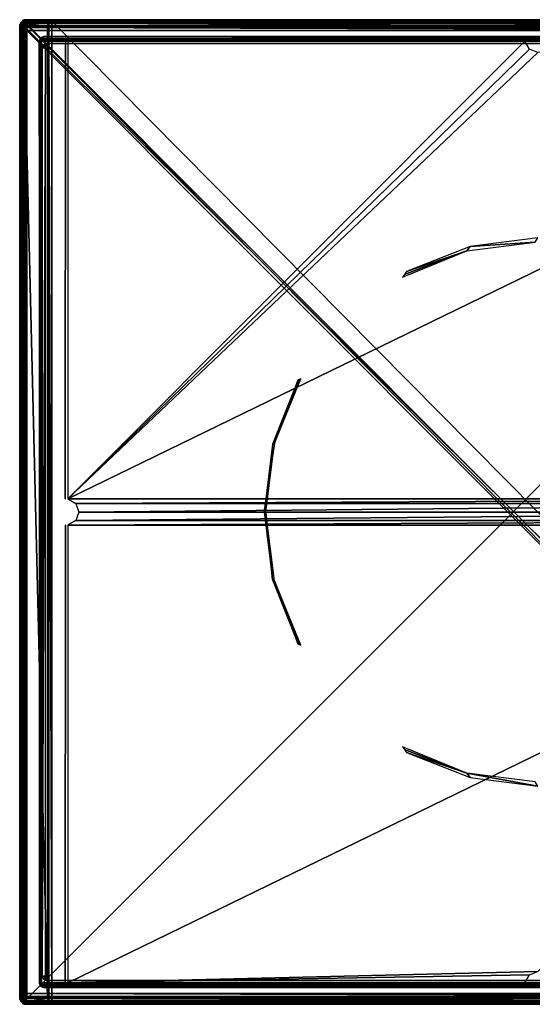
# Model space of a CAD drawing. Header units: millimetres. Extents: x -1 to 112, y 0 to 110.
# Tile 1 of 2: x -1 to 57, y 0 to 110. Entities that reach past the tile are written whole.
import ezdxf

# ---------------------------------------------------------------- set-up
doc = ezdxf.new("R2010")
doc.units = ezdxf.units.MM
doc.header["$LTSCALE"] = 101.851852
for name, color, linetype in [('1', 7, 'CONTINUOUS'), ('10', 7, 'CONTINUOUS'), ('100', 7, 'CONTINUOUS'), ('101', 7, 'CONTINUOUS'), ('11', 7, 'CONTINUOUS'), ('12', 7, 'CONTINUOUS'), ('13', 7, 'CONTINUOUS'), ('14', 7, 'CONTINUOUS'), ('15', 7, 'CONTINUOUS'), ('19', 7, 'CONTINUOUS'), ('2', 7, 'CONTINUOUS'), ('20', 7, 'CONTINUOUS'), ('21', 7, 'CONTINUOUS'), ('22', 7, 'CONTINUOUS'), ('23', 7, 'CONTINUOUS'), ('24', 7, 'CONTINUOUS'), ('3', 7, 'CONTINUOUS'), ('31', 7, 'CONTINUOUS'), ('32', 7, 'CONTINUOUS'), ('33', 7, 'CONTINUOUS'), ('34', 7, 'CONTINUOUS'), ('35', 7, 'CONTINUOUS'), ('36', 7, 'CONTINUOUS'), ('37', 7, 'CONTINUOUS'), ('4', 7, 'CONTINUOUS'), ('41', 7, 'CONTINUOUS'), ('42', 7, 'CONTINUOUS'), ('43', 7, 'CONTINUOUS'), ('44', 7, 'CONTINUOUS'), ('45', 7, 'CONTINUOUS'), ('47', 7, 'CONTINUOUS'), ('48', 7, 'CONTINUOUS'), ('49', 7, 'CONTINUOUS'), ('5', 7, 'CONTINUOUS'), ('50', 7, 'CONTINUOUS'), ('56', 7, 'CONTINUOUS'), ('57', 7, 'CONTINUOUS'), ('58', 7, 'CONTINUOUS'), ('59', 7, 'CONTINUOUS'), ('6', 7, 'CONTINUOUS'), ('60', 7, 'CONTINUOUS'), ('62', 7, 'CONTINUOUS'), ('63', 7, 'CONTINUOUS'), ('64', 7, 'CONTINUOUS'), ('65', 7, 'CONTINUOUS'), ('67', 7, 'CONTINUOUS'), ('68', 7, 'CONTINUOUS'), ('69', 7, 'CONTINUOUS'), ('70', 7, 'CONTINUOUS'), ('71', 7, 'CONTINUOUS'), ('72', 7, 'CONTINUOUS'), ('73', 7, 'CONTINUOUS'), ('74', 7, 'CONTINUOUS'), ('76', 7, 'CONTINUOUS'), ('77', 7, 'CONTINUOUS'), ('78', 7, 'CONTINUOUS'), ('80', 7, 'CONTINUOUS'), ('81', 7, 'CONTINUOUS'), ('82', 7, 'CONTINUOUS'), ('84', 7, 'CONTINUOUS'), ('86', 7, 'CONTINUOUS'), ('87', 7, 'CONTINUOUS'), ('88', 7, 'CONTINUOUS'), ('89', 7, 'CONTINUOUS'), ('94', 7, 'CONTINUOUS'), ('97', 7, 'CONTINUOUS')]:
    doc.layers.add(name, color=color, linetype=linetype)

msp = doc.modelspace()

# ---------------------------------------------------------------- linework, layer by layer
at = {"layer": '1', "linetype": 'Continuous'}
for points in [[(111.88, 0, 277.66), (2.88, 0, 278.59), (0.23, 0, -31.4), (111.88, 0, 277.66)], [(109.23, 0, -32.33), (111.88, 0, 277.66), (0.23, 0, -31.4), (109.23, 0, -32.33)]]:
    msp.add_3dface(points, dxfattribs=at)
at = {"layer": '10', "linetype": 'Continuous'}
for points in [[(0.23, 110, -31.4), (2.88, 110, 278.59), (109.23, 110, -32.33), (0.23, 110, -31.4)], [(2.88, 110, 278.59), (111.88, 110, 277.66), (109.23, 110, -32.33), (2.88, 110, 278.59)]]:
    msp.add_3dface(points, dxfattribs=at)
at = {"layer": '100', "linetype": 'Continuous'}
for points in [[(1.45, 2.23, -32.61), (1.6, 1.88, -32.61), (1.63, 2.23, -32.54), (1.45, 2.23, -32.61)], [(1.63, 2.23, -32.54), (1.6, 1.88, -32.61), (1.67, 2.07, -32.54), (1.63, 2.23, -32.54)], [(1.63, 2.23, -32.54), (1.67, 2.07, -32.54), (1.68, 2.23, -32.46), (1.63, 2.23, -32.54)], [(1.68, 2.23, -32.46), (1.67, 2.07, -32.54), (1.7, 2.23, -32.36), (1.68, 2.23, -32.46)], [(1.7, 2.23, -32.36), (1.67, 2.07, -32.54), (1.78, 2.06, -32.37), (1.7, 2.23, -32.36)], [(1.67, 2.07, -32.54), (1.6, 1.88, -32.61), (1.79, 1.95, -32.54), (1.67, 2.07, -32.54)], [(1.6, 1.88, -32.61), (1.95, 1.73, -32.61), (1.79, 1.95, -32.54), (1.6, 1.88, -32.61)], [(1.67, 2.07, -32.54), (1.79, 1.95, -32.54), (1.78, 2.06, -32.37), (1.67, 2.07, -32.54)], [(1.79, 1.95, -32.54), (1.95, 1.91, -32.54), (1.78, 2.06, -32.37), (1.79, 1.95, -32.54)], [(1.95, 1.91, -32.54), (1.95, 1.98, -32.37), (1.78, 2.06, -32.37), (1.95, 1.91, -32.54)], [(1.95, 1.83, -32.59), (1.95, 1.91, -32.54), (1.79, 1.95, -32.54), (1.95, 1.83, -32.59)], [(1.95, 1.73, -32.61), (1.95, 1.83, -32.59), (1.79, 1.95, -32.54), (1.95, 1.73, -32.61)]]:
    msp.add_3dface(points, dxfattribs=at)
at = {"layer": '101', "linetype": 'Continuous'}
for points in [[(1.95, 108.27, -32.61), (1.6, 108.12, -32.61), (1.95, 108.09, -32.54), (1.95, 108.27, -32.61)], [(1.6, 108.12, -32.61), (1.45, 107.77, -32.61), (1.67, 107.93, -32.54), (1.6, 108.12, -32.61)], [(1.45, 107.77, -32.61), (1.55, 107.77, -32.59), (1.67, 107.93, -32.54), (1.45, 107.77, -32.61)], [(1.55, 107.77, -32.59), (1.63, 107.77, -32.54), (1.67, 107.93, -32.54), (1.55, 107.77, -32.59)], [(1.95, 108.09, -32.54), (1.6, 108.12, -32.61), (1.79, 108.05, -32.54), (1.95, 108.09, -32.54)], [(1.79, 108.05, -32.54), (1.6, 108.12, -32.61), (1.67, 107.93, -32.54), (1.79, 108.05, -32.54)], [(1.67, 107.93, -32.54), (1.63, 107.77, -32.54), (1.78, 107.94, -32.37), (1.67, 107.93, -32.54)], [(1.63, 107.77, -32.54), (1.7, 107.77, -32.36), (1.78, 107.94, -32.37), (1.63, 107.77, -32.54)], [(1.79, 108.05, -32.54), (1.67, 107.93, -32.54), (1.78, 107.94, -32.37), (1.79, 108.05, -32.54)], [(1.95, 108.02, -32.37), (1.79, 108.05, -32.54), (1.78, 107.94, -32.37), (1.95, 108.02, -32.37)], [(1.95, 108.09, -32.54), (1.79, 108.05, -32.54), (1.95, 108.04, -32.46), (1.95, 108.09, -32.54)], [(1.95, 108.04, -32.46), (1.79, 108.05, -32.54), (1.95, 108.02, -32.37), (1.95, 108.04, -32.46)]]:
    msp.add_3dface(points, dxfattribs=at)
at = {"layer": '11', "linetype": 'Continuous'}
for points in [[(107.96, 1.05, -115.52), (0.07, 1.05, -114.6), (0.07, 108.95, -114.6), (107.96, 1.05, -115.52)], [(107.96, 108.95, -115.52), (107.96, 1.05, -115.52), (0.07, 108.95, -114.6), (107.96, 108.95, -115.52)]]:
    msp.add_3dface(points, dxfattribs=at)
at = {"layer": '12', "linetype": 'Continuous'}
for points in [[(-0.28, 1.05, -114.45), (-0.43, 1.05, -114.1), (-0.28, 108.95, -114.45), (-0.28, 1.05, -114.45)], [(-0.43, 1.05, -114.1), (-0.43, 108.95, -114.1), (-0.28, 108.95, -114.45), (-0.43, 1.05, -114.1)], [(0.07, 108.95, -114.6), (-0.28, 1.05, -114.45), (-0.28, 108.95, -114.45), (0.07, 108.95, -114.6)], [(0.07, 108.95, -114.6), (0.07, 1.05, -114.6), (-0.28, 1.05, -114.45), (0.07, 108.95, -114.6)]]:
    msp.add_3dface(points, dxfattribs=at)
at = {"layer": '13', "linetype": 'Continuous'}
for points in [[(-0.43, 1.05, -114.1), (-0.73, 0.45, -79.79), (-0.73, 109.55, -79.79), (-0.43, 1.05, -114.1)], [(-0.43, 108.95, -114.1), (-0.43, 1.05, -114.1), (-0.73, 109.55, -79.79), (-0.43, 108.95, -114.1)]]:
    msp.add_3dface(points, dxfattribs=at)
at = {"layer": '14', "linetype": 'Continuous'}
for points in [[(-0.73, 109.55, -79.79), (-0.67, 0.45, -79.65), (-0.67, 109.55, -79.65), (-0.73, 109.55, -79.79)], [(-0.73, 109.55, -79.79), (-0.73, 0.45, -79.79), (-0.67, 0.45, -79.65), (-0.73, 109.55, -79.79)], [(-0.67, 0.45, -79.65), (-0.53, 0.45, -79.59), (-0.67, 109.55, -79.65), (-0.67, 0.45, -79.65)], [(-0.53, 0.45, -79.59), (-0.53, 109.55, -79.59), (-0.67, 109.55, -79.65), (-0.53, 0.45, -79.59)]]:
    msp.add_3dface(points, dxfattribs=at)
at = {"layer": '15', "linetype": 'Continuous'}
for points in [[(-0.53, 109.55, -79.59), (-0.44, 0.24, -79.59), (-0.44, 109.76, -79.59), (-0.53, 109.55, -79.59)], [(-0.53, 109.55, -79.59), (-0.53, 0.45, -79.59), (-0.44, 0.24, -79.59), (-0.53, 109.55, -79.59)], [(-0.44, 109.76, -79.59), (-0.23, 0.15, -79.59), (-0.23, 109.85, -79.59), (-0.44, 109.76, -79.59)], [(-0.44, 0.24, -79.59), (-0.23, 0.15, -79.59), (-0.44, 109.76, -79.59), (-0.44, 0.24, -79.59)], [(-0.23, 0.15, -79.59), (108.86, 0.15, -80.53), (-0.23, 109.85, -79.59), (-0.23, 0.15, -79.59)], [(-0.23, 109.85, -79.59), (108.86, 0.15, -80.53), (108.86, 109.85, -80.53), (-0.23, 109.85, -79.59)]]:
    msp.add_3dface(points, dxfattribs=at)
at = {"layer": '19', "linetype": 'Continuous'}
for points in [[(108.86, 109.99, -80.59), (108.86, 110.05, -80.73), (-0.23, 109.99, -79.65), (108.86, 109.99, -80.59)], [(-0.23, 109.99, -79.65), (108.86, 110.05, -80.73), (-0.23, 110.05, -79.8), (-0.23, 109.99, -79.65)], [(-0.23, 109.85, -79.59), (108.86, 109.85, -80.53), (108.86, 109.99, -80.59), (-0.23, 109.85, -79.59)], [(-0.23, 109.85, -79.59), (108.86, 109.99, -80.59), (-0.23, 109.99, -79.65), (-0.23, 109.85, -79.59)]]:
    msp.add_3dface(points, dxfattribs=at)
at = {"layer": '2', "linetype": 'Continuous'}
for points in [[(-0.27, 0.5, -31.39), (-0.12, 0.15, -31.39), (2.38, 0.5, 278.6), (-0.27, 0.5, -31.39)], [(2.38, 0.5, 278.6), (-0.12, 0.15, -31.39), (2.53, 0.15, 278.6), (2.38, 0.5, 278.6)], [(-0.12, 0.15, -31.39), (0.23, 0, -31.4), (2.53, 0.15, 278.6), (-0.12, 0.15, -31.39)], [(0.23, 0, -31.4), (2.88, 0, 278.59), (2.53, 0.15, 278.6), (0.23, 0, -31.4)]]:
    msp.add_3dface(points, dxfattribs=at)
at = {"layer": '20', "linetype": 'Continuous'}
for points in [[(-0.73, 109.55, -79.79), (-0.54, 109.86, -79.65), (-0.58, 109.9, -79.8), (-0.73, 109.55, -79.79)], [(-0.73, 109.55, -79.79), (-0.67, 109.55, -79.65), (-0.54, 109.86, -79.65), (-0.73, 109.55, -79.79)], [(-0.67, 109.55, -79.65), (-0.44, 109.76, -79.59), (-0.54, 109.86, -79.65), (-0.67, 109.55, -79.65)], [(-0.67, 109.55, -79.65), (-0.53, 109.55, -79.59), (-0.44, 109.76, -79.59), (-0.67, 109.55, -79.65)], [(-0.23, 109.99, -79.65), (-0.23, 110.05, -79.8), (-0.58, 109.9, -79.8), (-0.23, 109.99, -79.65)], [(-0.54, 109.86, -79.65), (-0.23, 109.99, -79.65), (-0.58, 109.9, -79.8), (-0.54, 109.86, -79.65)], [(-0.23, 109.85, -79.59), (-0.23, 109.99, -79.65), (-0.54, 109.86, -79.65), (-0.23, 109.85, -79.59)], [(-0.44, 109.76, -79.59), (-0.23, 109.85, -79.59), (-0.54, 109.86, -79.65), (-0.44, 109.76, -79.59)]]:
    msp.add_3dface(points, dxfattribs=at)
at = {"layer": '21', "linetype": 'Continuous'}
for points in [[(-0.43, 108.95, -114.1), (-0.73, 109.55, -79.79), (-0.58, 109.9, -79.8), (-0.43, 108.95, -114.1)], [(-0.58, 109.9, -79.8), (-0.23, 110.05, -79.8), (-0.28, 109.3, -114.11), (-0.58, 109.9, -79.8)], [(-0.43, 108.95, -114.1), (-0.58, 109.9, -79.8), (-0.28, 109.3, -114.11), (-0.43, 108.95, -114.1)], [(-0.28, 109.3, -114.11), (-0.23, 110.05, -79.8), (0.07, 109.45, -114.11), (-0.28, 109.3, -114.11)]]:
    msp.add_3dface(points, dxfattribs=at)
at = {"layer": '22', "linetype": 'Continuous'}
for points in [[(-0.43, 108.95, -114.1), (-0.28, 109.3, -114.11), (-0.28, 109.19, -114.35), (-0.43, 108.95, -114.1)], [(-0.28, 109.3, -114.11), (0.07, 109.45, -114.11), (0.07, 109.3, -114.45), (-0.28, 109.3, -114.11)], [(0.07, 108.95, -114.6), (-0.28, 109.19, -114.35), (0.07, 109.3, -114.45), (0.07, 108.95, -114.6)], [(-0.28, 109.19, -114.35), (-0.28, 109.3, -114.11), (0.07, 109.3, -114.45), (-0.28, 109.19, -114.35)], [(-0.28, 108.95, -114.45), (-0.43, 108.95, -114.1), (-0.28, 109.19, -114.35), (-0.28, 108.95, -114.45)], [(0.07, 108.95, -114.6), (-0.28, 108.95, -114.45), (-0.28, 109.19, -114.35), (0.07, 108.95, -114.6)]]:
    msp.add_3dface(points, dxfattribs=at)
at = {"layer": '23', "linetype": 'Continuous'}
for points in [[(0.07, 109.45, -114.11), (107.96, 109.45, -115.03), (107.96, 109.3, -115.38), (0.07, 109.45, -114.11)], [(0.07, 109.3, -114.45), (0.07, 109.45, -114.11), (107.96, 109.3, -115.38), (0.07, 109.3, -114.45)], [(107.96, 108.95, -115.52), (0.07, 109.3, -114.45), (107.96, 109.3, -115.38), (107.96, 108.95, -115.52)], [(107.96, 108.95, -115.52), (0.07, 108.95, -114.6), (0.07, 109.3, -114.45), (107.96, 108.95, -115.52)]]:
    msp.add_3dface(points, dxfattribs=at)
at = {"layer": '24', "linetype": 'Continuous'}
for points in [[(-0.23, 110.05, -79.8), (108.86, 110.05, -80.73), (0.07, 109.45, -114.11), (-0.23, 110.05, -79.8)], [(0.07, 109.45, -114.11), (108.86, 110.05, -80.73), (107.96, 109.45, -115.03), (0.07, 109.45, -114.11)]]:
    msp.add_3dface(points, dxfattribs=at)
at = {"layer": '3', "linetype": 'Continuous'}
for points in [[(2.38, 109.5, 278.6), (2.53, 0.15, 278.6), (2.53, 109.85, 278.6), (2.38, 109.5, 278.6)], [(2.38, 0.5, 278.6), (2.53, 0.15, 278.6), (2.38, 109.5, 278.6), (2.38, 0.5, 278.6)], [(2.53, 109.85, 278.6), (2.88, 0, 278.59), (2.88, 110, 278.59), (2.53, 109.85, 278.6)], [(2.53, 0.15, 278.6), (2.88, 0, 278.59), (2.53, 109.85, 278.6), (2.53, 0.15, 278.6)], [(2.88, 0, 278.59), (111.88, 0, 277.66), (2.88, 110, 278.59), (2.88, 0, 278.59)], [(2.88, 110, 278.59), (111.88, 0, 277.66), (111.88, 110, 277.66), (2.88, 110, 278.59)]]:
    msp.add_3dface(points, dxfattribs=at)
at = {"layer": '31', "linetype": 'Continuous'}
for points in [[(0.07, 1.05, -114.6), (107.96, 1.05, -115.52), (107.96, 0.7, -115.38), (0.07, 1.05, -114.6)], [(0.07, 1.05, -114.6), (107.96, 0.7, -115.38), (0.07, 0.7, -114.45), (0.07, 1.05, -114.6)], [(107.96, 0.7, -115.38), (107.96, 0.55, -115.03), (0.07, 0.7, -114.45), (107.96, 0.7, -115.38)], [(107.96, 0.55, -115.03), (0.07, 0.55, -114.11), (0.07, 0.7, -114.45), (107.96, 0.55, -115.03)]]:
    msp.add_3dface(points, dxfattribs=at)
at = {"layer": '32', "linetype": 'Continuous'}
for points in [[(0.07, 0.55, -114.11), (107.96, 0.55, -115.03), (-0.23, -0.05, -79.8), (0.07, 0.55, -114.11)], [(107.96, 0.55, -115.03), (108.86, -0.05, -80.73), (-0.23, -0.05, -79.8), (107.96, 0.55, -115.03)]]:
    msp.add_3dface(points, dxfattribs=at)
at = {"layer": '33', "linetype": 'Continuous'}
for points in [[(108.86, 0.15, -80.53), (-0.23, 0.15, -79.59), (-0.23, 0.01, -79.65), (108.86, 0.15, -80.53)], [(108.86, 0.01, -80.59), (108.86, 0.15, -80.53), (-0.23, 0.01, -79.65), (108.86, 0.01, -80.59)], [(-0.23, -0.05, -79.8), (108.86, 0.01, -80.59), (-0.23, 0.01, -79.65), (-0.23, -0.05, -79.8)], [(108.86, -0.05, -80.73), (108.86, 0.01, -80.59), (-0.23, -0.05, -79.8), (108.86, -0.05, -80.73)]]:
    msp.add_3dface(points, dxfattribs=at)
at = {"layer": '34', "linetype": 'Continuous'}
for points in [[(-0.67, 0.45, -79.65), (-0.73, 0.45, -79.79), (-0.58, 0.1, -79.8), (-0.67, 0.45, -79.65)], [(-0.53, 0.45, -79.59), (-0.67, 0.45, -79.65), (-0.54, 0.14, -79.65), (-0.53, 0.45, -79.59)], [(-0.54, 0.14, -79.65), (-0.67, 0.45, -79.65), (-0.58, 0.1, -79.8), (-0.54, 0.14, -79.65)], [(-0.23, -0.05, -79.8), (-0.54, 0.14, -79.65), (-0.58, 0.1, -79.8), (-0.23, -0.05, -79.8)], [(-0.44, 0.24, -79.59), (-0.53, 0.45, -79.59), (-0.54, 0.14, -79.65), (-0.44, 0.24, -79.59)], [(-0.23, 0.01, -79.65), (-0.44, 0.24, -79.59), (-0.54, 0.14, -79.65), (-0.23, 0.01, -79.65)], [(-0.23, -0.05, -79.8), (-0.23, 0.01, -79.65), (-0.54, 0.14, -79.65), (-0.23, -0.05, -79.8)], [(-0.23, 0.15, -79.59), (-0.44, 0.24, -79.59), (-0.23, 0.01, -79.65), (-0.23, 0.15, -79.59)]]:
    msp.add_3dface(points, dxfattribs=at)
at = {"layer": '35', "linetype": 'Continuous'}
for points in [[(-0.73, 0.45, -79.79), (-0.43, 1.05, -114.1), (-0.28, 0.7, -114.11), (-0.73, 0.45, -79.79)], [(-0.58, 0.1, -79.8), (-0.73, 0.45, -79.79), (-0.28, 0.7, -114.11), (-0.58, 0.1, -79.8)], [(0.07, 0.55, -114.11), (-0.58, 0.1, -79.8), (-0.28, 0.7, -114.11), (0.07, 0.55, -114.11)], [(0.07, 0.55, -114.11), (-0.23, -0.05, -79.8), (-0.58, 0.1, -79.8), (0.07, 0.55, -114.11)]]:
    msp.add_3dface(points, dxfattribs=at)
at = {"layer": '36', "linetype": 'Continuous'}
for points in [[(-0.43, 1.05, -114.1), (-0.28, 1.05, -114.45), (-0.28, 0.7, -114.11), (-0.43, 1.05, -114.1)], [(-0.28, 1.05, -114.45), (0.07, 1.05, -114.6), (-0.17, 0.7, -114.35), (-0.28, 1.05, -114.45)], [(-0.28, 0.7, -114.11), (-0.28, 1.05, -114.45), (-0.17, 0.7, -114.35), (-0.28, 0.7, -114.11)], [(0.07, 0.55, -114.11), (-0.28, 0.7, -114.11), (-0.17, 0.7, -114.35), (0.07, 0.55, -114.11)], [(0.07, 1.05, -114.6), (0.07, 0.7, -114.45), (-0.17, 0.7, -114.35), (0.07, 1.05, -114.6)], [(0.07, 0.7, -114.45), (0.07, 0.55, -114.11), (-0.17, 0.7, -114.35), (0.07, 0.7, -114.45)]]:
    msp.add_3dface(points, dxfattribs=at)
at = {"layer": '37', "linetype": 'Continuous'}
for points in [[(2.3, 2.5, -81.37), (106.3, 2.5, -82.26), (2.65, 2.5, -40.87), (2.3, 2.5, -81.37)], [(2.65, 2.5, -40.87), (106.3, 2.5, -82.26), (106.64, 2.5, -41.76), (2.65, 2.5, -40.87)]]:
    msp.add_3dface(points, dxfattribs=at)
at = {"layer": '4', "linetype": 'Continuous'}
for points in [[(2.38, 109.5, 278.6), (2.53, 109.85, 278.6), (-0.27, 109.5, -31.39), (2.38, 109.5, 278.6)], [(-0.27, 109.5, -31.39), (2.53, 109.85, 278.6), (-0.12, 109.85, -31.39), (-0.27, 109.5, -31.39)], [(2.53, 109.85, 278.6), (2.88, 110, 278.59), (-0.12, 109.85, -31.39), (2.53, 109.85, 278.6)], [(-0.12, 109.85, -31.39), (2.88, 110, 278.59), (0.23, 110, -31.4), (-0.12, 109.85, -31.39)]]:
    msp.add_3dface(points, dxfattribs=at)
at = {"layer": '41', "linetype": 'Continuous'}
for points in [[(106.64, 107.5, -41.76), (106.3, 107.5, -82.26), (2.3, 107.5, -81.37), (106.64, 107.5, -41.76)], [(106.64, 107.5, -41.76), (2.3, 107.5, -81.37), (2.65, 107.5, -40.87), (106.64, 107.5, -41.76)]]:
    msp.add_3dface(points, dxfattribs=at)
at = {"layer": '42', "linetype": 'Continuous'}
for points in [[(2.29, 107.35, -40.86), (1.8, 107, -81.36), (2.15, 107, -40.86), (2.29, 107.35, -40.86)], [(1.95, 107.35, -81.36), (1.8, 107, -81.36), (2.29, 107.35, -40.86), (1.95, 107.35, -81.36)], [(2.65, 107.5, -40.87), (1.95, 107.35, -81.36), (2.29, 107.35, -40.86), (2.65, 107.5, -40.87)], [(2.65, 107.5, -40.87), (2.3, 107.5, -81.37), (1.95, 107.35, -81.36), (2.65, 107.5, -40.87)]]:
    msp.add_3dface(points, dxfattribs=at)
at = {"layer": '43', "linetype": 'Continuous'}
for points in [[(2.15, 107, -40.86), (1.8, 107, -81.36), (1.8, 3, -81.36), (2.15, 107, -40.86)], [(2.15, 3, -40.86), (2.15, 107, -40.86), (1.8, 3, -81.36), (2.15, 3, -40.86)]]:
    msp.add_3dface(points, dxfattribs=at)
at = {"layer": '44', "linetype": 'Continuous'}
for points in [[(2.15, 3, -40.86), (1.8, 3, -81.36), (1.95, 2.65, -81.36), (2.15, 3, -40.86)], [(2.15, 3, -40.86), (1.95, 2.65, -81.36), (2.29, 2.65, -40.86), (2.15, 3, -40.86)], [(1.95, 2.65, -81.36), (2.3, 2.5, -81.37), (2.29, 2.65, -40.86), (1.95, 2.65, -81.36)], [(2.3, 2.5, -81.37), (2.65, 2.5, -40.87), (2.29, 2.65, -40.86), (2.3, 2.5, -81.37)]]:
    msp.add_3dface(points, dxfattribs=at)
at = {"layer": '45', "linetype": 'Continuous'}
for points in [[(55.94, 107.75, 282.14), (4.67, 56.48, 282.58), (56.45, 106.85, 282.13), (55.94, 107.75, 282.14)], [(4.67, 107.75, 282.58), (4.67, 56.48, 282.58), (55.94, 107.75, 282.14), (4.67, 107.75, 282.58)], [(57.42, 106.5, 282.13), (4.67, 56.48, 282.58), (110.16, 107.75, 281.67), (57.42, 106.5, 282.13)], [(4.67, 56.48, 282.58), (110.16, 56.48, 281.67), (110.16, 107.75, 281.67), (4.67, 56.48, 282.58)], [(56.45, 106.85, 282.13), (4.67, 56.48, 282.58), (57.42, 106.5, 282.13), (56.45, 106.85, 282.13)], [(5.56, 55.97, 282.57), (110.16, 56.48, 281.67), (4.67, 56.48, 282.58), (5.56, 55.97, 282.57)], [(109.27, 55.97, 281.68), (110.16, 56.48, 281.67), (5.56, 55.97, 282.57), (109.27, 55.97, 281.68)], [(5.92, 55, 282.57), (109.27, 55.97, 281.68), (5.56, 55.97, 282.57), (5.92, 55, 282.57)], [(108.91, 55, 281.68), (109.27, 55.97, 281.68), (5.92, 55, 282.57), (108.91, 55, 281.68)], [(5.56, 54.03, 282.57), (108.91, 55, 281.68), (5.92, 55, 282.57), (5.56, 54.03, 282.57)], [(109.27, 54.03, 281.68), (108.91, 55, 281.68), (5.56, 54.03, 282.57), (109.27, 54.03, 281.68)], [(110.16, 53.52, 281.67), (109.27, 54.03, 281.68), (4.67, 53.52, 282.58), (110.16, 53.52, 281.67)], [(4.67, 53.52, 282.58), (109.27, 54.03, 281.68), (5.56, 54.03, 282.57), (4.67, 53.52, 282.58)], [(57.42, 3.5, 282.13), (110.16, 53.52, 281.67), (4.67, 2.25, 282.58), (57.42, 3.5, 282.13)], [(4.67, 2.25, 282.58), (110.16, 53.52, 281.67), (4.67, 53.52, 282.58), (4.67, 2.25, 282.58)], [(56.45, 3.15, 282.13), (57.42, 3.5, 282.13), (4.67, 2.25, 282.58), (56.45, 3.15, 282.13)], [(55.94, 2.25, 282.14), (56.45, 3.15, 282.13), (4.67, 2.25, 282.58), (55.94, 2.25, 282.14)]]:
    msp.add_3dface(points, dxfattribs=at)
at = {"layer": '47', "linetype": 'Continuous'}
for points in [[(4.64, 2, 278.83), (55.9, 2, 278.39), (4.67, 2, 282.33), (4.64, 2, 278.83)], [(4.67, 2, 282.33), (55.9, 2, 278.39), (55.93, 2, 281.89), (4.67, 2, 282.33)]]:
    msp.add_3dface(points, dxfattribs=at)
at = {"layer": '48', "linetype": 'Continuous'}
for points in [[(4.42, 53.52, 282.33), (4.39, 2.25, 278.83), (4.42, 2.25, 282.33), (4.42, 53.52, 282.33)], [(4.39, 53.52, 278.83), (4.39, 2.25, 278.83), (4.42, 53.52, 282.33), (4.39, 53.52, 278.83)]]:
    msp.add_3dface(points, dxfattribs=at)
at = {"layer": '49', "linetype": 'Continuous'}
for points in [[(4.42, 107.75, 282.33), (4.39, 56.48, 278.83), (4.42, 56.48, 282.33), (4.42, 107.75, 282.33)], [(4.39, 107.75, 278.83), (4.39, 56.48, 278.83), (4.42, 107.75, 282.33), (4.39, 107.75, 278.83)]]:
    msp.add_3dface(points, dxfattribs=at)
at = {"layer": '5', "linetype": 'Continuous'}
for points in [[(2.38, 0.5, 278.6), (2.38, 109.5, 278.6), (-0.27, 109.5, -31.39), (2.38, 0.5, 278.6)], [(-0.27, 0.5, -31.39), (2.38, 0.5, 278.6), (-0.27, 109.5, -31.39), (-0.27, 0.5, -31.39)]]:
    msp.add_3dface(points, dxfattribs=at)
at = {"layer": '50', "linetype": 'Continuous'}
for points in [[(55.93, 108, 281.89), (4.64, 108, 278.83), (4.67, 108, 282.33), (55.93, 108, 281.89)], [(55.9, 108, 278.39), (4.64, 108, 278.83), (55.93, 108, 281.89), (55.9, 108, 278.39)]]:
    msp.add_3dface(points, dxfattribs=at)
at = {"layer": '56', "linetype": 'Continuous'}
for points in [[(49.42, 25.75, 248.2), (42.22, 28.68, 248.26), (42.44, 28.37, 264.71), (49.42, 25.75, 248.2)], [(42.67, 28.06, 281.15), (49.42, 25.75, 248.2), (42.44, 28.37, 264.71), (42.67, 28.06, 281.15)], [(49.8, 25.25, 281.09), (49.42, 25.75, 248.2), (42.67, 28.06, 281.15), (49.8, 25.25, 281.09)], [(57.12, 24.75, 248.13), (49.42, 25.75, 248.2), (57.41, 24.29, 281.02), (57.12, 24.75, 248.13)], [(57.41, 24.29, 281.02), (49.42, 25.75, 248.2), (49.8, 25.25, 281.09), (57.41, 24.29, 281.02)]]:
    msp.add_3dface(points, dxfattribs=at)
at = {"layer": '57', "linetype": 'Continuous'}
for points in [[(27.65, 62.61, 281.28), (27.87, 62.71, 248.38), (30.47, 69.74, 281.25), (27.65, 62.61, 281.28)], [(27.87, 62.71, 248.38), (30.8, 69.91, 248.36), (30.64, 69.83, 264.81), (27.87, 62.71, 248.38)], [(30.47, 69.74, 281.25), (27.87, 62.71, 248.38), (30.64, 69.83, 264.81), (30.47, 69.74, 281.25)], [(26.7, 55, 281.29), (27.87, 62.71, 248.38), (27.65, 62.61, 281.28), (26.7, 55, 281.29)], [(26.88, 55, 248.39), (27.87, 62.71, 248.38), (26.7, 55, 281.29), (26.88, 55, 248.39)], [(27.65, 47.39, 281.28), (26.88, 55, 248.39), (26.7, 55, 281.29), (27.65, 47.39, 281.28)], [(27.87, 47.29, 248.38), (26.88, 55, 248.39), (27.65, 47.39, 281.28), (27.87, 47.29, 248.38)], [(30.47, 40.26, 281.25), (27.87, 47.29, 248.38), (27.65, 47.39, 281.28), (30.47, 40.26, 281.25)], [(30.8, 40.09, 248.36), (27.87, 47.29, 248.38), (30.64, 40.17, 264.81), (30.8, 40.09, 248.36)], [(30.64, 40.17, 264.81), (27.87, 47.29, 248.38), (30.47, 40.26, 281.25), (30.64, 40.17, 264.81)]]:
    msp.add_3dface(points, dxfattribs=at)
at = {"layer": '58', "linetype": 'Continuous'}
for points in [[(49.42, 84.25, 248.2), (57.12, 85.25, 248.13), (49.8, 84.75, 281.09), (49.42, 84.25, 248.2)], [(49.8, 84.75, 281.09), (57.12, 85.25, 248.13), (57.41, 85.71, 281.02), (49.8, 84.75, 281.09)], [(42.22, 81.32, 248.26), (49.42, 84.25, 248.2), (42.44, 81.63, 264.71), (42.22, 81.32, 248.26)], [(42.44, 81.63, 264.71), (49.42, 84.25, 248.2), (42.67, 81.94, 281.15), (42.44, 81.63, 264.71)], [(42.67, 81.94, 281.15), (49.42, 84.25, 248.2), (49.8, 84.75, 281.09), (42.67, 81.94, 281.15)]]:
    msp.add_3dface(points, dxfattribs=at)
at = {"layer": '59', "linetype": 'Continuous'}
for points in [[(-0.37, 109.75, -42.35), (-0.37, 0.25, -42.35), (-0.45, 109.92, -32.85), (-0.37, 109.75, -42.35)], [(-0.37, 0.25, -42.35), (-0.45, 0.08, -32.85), (-0.45, 109.92, -32.85), (-0.37, 0.25, -42.35)]]:
    msp.add_3dface(points, dxfattribs=at)
at = {"layer": '6', "linetype": 'Continuous'}
for points in [[(-0.27, 109.5, -31.39), (-0.12, 109.85, -31.39), (109.73, 109.5, -32.33), (-0.27, 109.5, -31.39)], [(109.73, 0.5, -32.33), (-0.27, 109.5, -31.39), (109.73, 109.5, -32.33), (109.73, 0.5, -32.33)], [(-0.27, 0.5, -31.39), (-0.27, 109.5, -31.39), (109.73, 0.5, -32.33), (-0.27, 0.5, -31.39)], [(-0.12, 109.85, -31.39), (0.23, 110, -31.4), (109.58, 109.85, -32.33), (-0.12, 109.85, -31.39)], [(109.73, 109.5, -32.33), (-0.12, 109.85, -31.39), (109.58, 109.85, -32.33), (109.73, 109.5, -32.33)], [(109.58, 109.85, -32.33), (0.23, 110, -31.4), (109.23, 110, -32.33), (109.58, 109.85, -32.33)], [(-0.12, 0.15, -31.39), (-0.27, 0.5, -31.39), (109.58, 0.15, -32.33), (-0.12, 0.15, -31.39)], [(109.58, 0.15, -32.33), (-0.27, 0.5, -31.39), (109.73, 0.5, -32.33), (109.58, 0.15, -32.33)], [(109.23, 0, -32.33), (0.23, 0, -31.4), (-0.12, 0.15, -31.39), (109.23, 0, -32.33)], [(109.23, 0, -32.33), (-0.12, 0.15, -31.39), (109.58, 0.15, -32.33), (109.23, 0, -32.33)]]:
    msp.add_3dface(points, dxfattribs=at)
at = {"layer": '60', "linetype": 'Continuous'}
for points in [[(-0.2, 110.17, -32.85), (109.63, 110.17, -33.79), (-0.12, 110, -42.35), (-0.2, 110.17, -32.85)], [(-0.12, 110, -42.35), (109.63, 110.17, -33.79), (109.39, 110, -43.29), (-0.12, 110, -42.35)]]:
    msp.add_3dface(points, dxfattribs=at)
at = {"layer": '62', "linetype": 'Continuous'}
for points in [[(109.39, 0, -43.29), (109.63, -0.17, -33.79), (-0.2, -0.17, -32.85), (109.39, 0, -43.29)], [(-0.12, 0, -42.35), (109.39, 0, -43.29), (-0.2, -0.17, -32.85), (-0.12, 0, -42.35)]]:
    msp.add_3dface(points, dxfattribs=at)
at = {"layer": '63', "linetype": 'Continuous'}
for points in [[(-0.2, 109.92, -32.59), (-0.2, 0.08, -32.59), (109.64, 0.08, -33.53), (-0.2, 109.92, -32.59)], [(109.64, 109.92, -33.53), (-0.2, 109.92, -32.59), (109.64, 0.08, -33.53), (109.64, 109.92, -33.53)]]:
    msp.add_3dface(points, dxfattribs=at)
at = {"layer": '64', "linetype": 'Continuous'}
for points in [[(109.38, 109.75, -43.53), (109.38, 0.25, -43.53), (-0.12, 0.25, -42.59), (109.38, 109.75, -43.53)], [(-0.12, 109.75, -42.59), (109.38, 109.75, -43.53), (-0.12, 0.25, -42.59), (-0.12, 109.75, -42.59)]]:
    msp.add_3dface(points, dxfattribs=at)
at = {"layer": '65', "linetype": 'Continuous'}
for points in [[(1.97, 2, -31.66), (1.95, 1.98, -32.37), (107.48, 1.98, -33.27), (1.97, 2, -31.66)], [(107.48, 2, -32.56), (1.97, 2, -31.66), (107.48, 1.98, -33.27), (107.48, 2, -32.56)]]:
    msp.add_3dface(points, dxfattribs=at)
at = {"layer": '67', "linetype": 'Continuous'}
for points in [[(107.48, 108, -32.56), (1.95, 108.02, -32.37), (1.97, 108, -31.66), (107.48, 108, -32.56)], [(107.48, 108.02, -33.27), (1.95, 108.02, -32.37), (107.48, 108, -32.56), (107.48, 108.02, -33.27)]]:
    msp.add_3dface(points, dxfattribs=at)
at = {"layer": '68', "linetype": 'Continuous'}
for points in [[(1.7, 107.77, -32.36), (1.7, 2.23, -32.36), (1.72, 107.75, -31.66), (1.7, 107.77, -32.36)], [(1.72, 107.75, -31.66), (1.7, 2.23, -32.36), (1.72, 2.25, -31.66), (1.72, 107.75, -31.66)]]:
    msp.add_3dface(points, dxfattribs=at)
at = {"layer": '69', "linetype": 'Continuous'}
for points in [[(107.59, 107.98, -32.45), (107.48, 108, -32.56), (1.97, 107.93, -31.48), (107.59, 107.98, -32.45)], [(1.97, 107.93, -31.48), (107.48, 108, -32.56), (1.97, 108, -31.66), (1.97, 107.93, -31.48)], [(107.66, 107.92, -32.38), (107.59, 107.98, -32.45), (1.97, 107.93, -31.48), (107.66, 107.92, -32.38)], [(1.97, 107.75, -31.41), (107.66, 107.92, -32.38), (1.97, 107.93, -31.48), (1.97, 107.75, -31.41)], [(107.73, 107.75, -32.32), (107.66, 107.92, -32.38), (1.97, 107.75, -31.41), (107.73, 107.75, -32.32)]]:
    msp.add_3dface(points, dxfattribs=at)
at = {"layer": '70', "linetype": 'Continuous'}
for points in [[(107.66, 2.08, -32.38), (107.73, 2.25, -32.32), (1.97, 2.07, -31.48), (107.66, 2.08, -32.38)], [(107.73, 2.25, -32.32), (1.97, 2.25, -31.41), (1.97, 2.07, -31.48), (107.73, 2.25, -32.32)], [(107.59, 2.02, -32.45), (107.66, 2.08, -32.38), (1.97, 2.07, -31.48), (107.59, 2.02, -32.45)], [(1.97, 2, -31.66), (107.59, 2.02, -32.45), (1.97, 2.07, -31.48), (1.97, 2, -31.66)], [(1.97, 2, -31.66), (107.48, 2, -32.56), (107.59, 2.02, -32.45), (1.97, 2, -31.66)]]:
    msp.add_3dface(points, dxfattribs=at)
at = {"layer": '71', "linetype": 'Continuous'}
for points in [[(107.48, 1.98, -33.27), (1.95, 1.91, -32.54), (107.48, 1.96, -33.37), (107.48, 1.98, -33.27)], [(107.48, 1.98, -33.27), (1.95, 1.98, -32.37), (1.95, 1.91, -32.54), (107.48, 1.98, -33.27)], [(107.48, 1.96, -33.37), (1.95, 1.91, -32.54), (107.48, 1.91, -33.44), (107.48, 1.96, -33.37)], [(1.95, 1.91, -32.54), (1.95, 1.83, -32.59), (107.48, 1.91, -33.44), (1.95, 1.91, -32.54)], [(1.95, 1.83, -32.59), (1.95, 1.73, -32.61), (107.48, 1.91, -33.44), (1.95, 1.83, -32.59)], [(1.95, 1.73, -32.61), (107.48, 1.73, -33.51), (107.48, 1.91, -33.44), (1.95, 1.73, -32.61)]]:
    msp.add_3dface(points, dxfattribs=at)
at = {"layer": '72', "linetype": 'Continuous'}
for points in [[(1.45, 107.77, -32.61), (1.63, 2.23, -32.54), (1.55, 107.77, -32.59), (1.45, 107.77, -32.61)], [(1.45, 2.23, -32.61), (1.63, 2.23, -32.54), (1.45, 107.77, -32.61), (1.45, 2.23, -32.61)], [(1.55, 107.77, -32.59), (1.63, 2.23, -32.54), (1.63, 107.77, -32.54), (1.55, 107.77, -32.59)], [(1.63, 107.77, -32.54), (1.7, 2.23, -32.36), (1.7, 107.77, -32.36), (1.63, 107.77, -32.54)], [(1.68, 2.23, -32.46), (1.7, 2.23, -32.36), (1.63, 107.77, -32.54), (1.68, 2.23, -32.46)], [(1.63, 2.23, -32.54), (1.68, 2.23, -32.46), (1.63, 107.77, -32.54), (1.63, 2.23, -32.54)]]:
    msp.add_3dface(points, dxfattribs=at)
at = {"layer": '73', "linetype": 'Continuous'}
for points in [[(107.48, 108.27, -33.51), (1.95, 108.09, -32.54), (107.48, 108.17, -33.5), (107.48, 108.27, -33.51)], [(1.95, 108.27, -32.61), (1.95, 108.09, -32.54), (107.48, 108.27, -33.51), (1.95, 108.27, -32.61)], [(107.48, 108.17, -33.5), (1.95, 108.09, -32.54), (107.48, 108.09, -33.44), (107.48, 108.17, -33.5)], [(1.95, 108.09, -32.54), (1.95, 108.04, -32.46), (107.48, 108.09, -33.44), (1.95, 108.09, -32.54)], [(1.95, 108.04, -32.46), (1.95, 108.02, -32.37), (107.48, 108.09, -33.44), (1.95, 108.04, -32.46)], [(107.48, 108.09, -33.44), (1.95, 108.02, -32.37), (107.48, 108.02, -33.27), (107.48, 108.09, -33.44)]]:
    msp.add_3dface(points, dxfattribs=at)
at = {"layer": '74', "linetype": 'Continuous'}
for points in [[(-0.12, 110, -42.35), (109.39, 110, -43.29), (109.38, 109.93, -43.46), (-0.12, 110, -42.35)], [(-0.12, 109.93, -42.52), (-0.12, 110, -42.35), (109.38, 109.93, -43.46), (-0.12, 109.93, -42.52)], [(-0.12, 109.75, -42.59), (-0.12, 109.93, -42.52), (109.38, 109.75, -43.53), (-0.12, 109.75, -42.59)], [(109.38, 109.75, -43.53), (-0.12, 109.93, -42.52), (109.38, 109.93, -43.46), (109.38, 109.75, -43.53)]]:
    msp.add_3dface(points, dxfattribs=at)
at = {"layer": '76', "linetype": 'Continuous'}
for points in [[(-0.12, 0.07, -42.52), (-0.12, 0.25, -42.59), (109.38, 0.07, -43.46), (-0.12, 0.07, -42.52)], [(-0.12, 0.25, -42.59), (109.38, 0.25, -43.53), (109.38, 0.07, -43.46), (-0.12, 0.25, -42.59)], [(109.39, 0, -43.29), (-0.12, 0.07, -42.52), (109.38, 0.07, -43.46), (109.39, 0, -43.29)], [(109.39, 0, -43.29), (-0.12, 0, -42.35), (-0.12, 0.07, -42.52), (109.39, 0, -43.29)]]:
    msp.add_3dface(points, dxfattribs=at)
at = {"layer": '77', "linetype": 'Continuous'}
for points in [[(-0.45, 0.08, -32.85), (-0.37, 0.25, -42.35), (-0.3, 0.07, -42.35), (-0.45, 0.08, -32.85)], [(-0.45, 0.08, -32.85), (-0.3, 0.07, -42.35), (-0.38, -0.1, -32.85), (-0.45, 0.08, -32.85)], [(-0.3, 0.07, -42.35), (-0.12, 0, -42.35), (-0.38, -0.1, -32.85), (-0.3, 0.07, -42.35)], [(-0.12, 0, -42.35), (-0.2, -0.17, -32.85), (-0.38, -0.1, -32.85), (-0.12, 0, -42.35)]]:
    msp.add_3dface(points, dxfattribs=at)
at = {"layer": '78', "linetype": 'Continuous'}
for points in [[(-0.45, 109.92, -32.85), (-0.38, 0.08, -32.67), (-0.38, 109.92, -32.67), (-0.45, 109.92, -32.85)], [(-0.45, 109.92, -32.85), (-0.45, 0.08, -32.85), (-0.38, 0.08, -32.67), (-0.45, 109.92, -32.85)], [(-0.38, 0.08, -32.67), (-0.2, 0.08, -32.59), (-0.38, 109.92, -32.67), (-0.38, 0.08, -32.67)], [(-0.2, 0.08, -32.59), (-0.2, 109.92, -32.59), (-0.38, 109.92, -32.67), (-0.2, 0.08, -32.59)]]:
    msp.add_3dface(points, dxfattribs=at)
at = {"layer": '80', "linetype": 'Continuous'}
for points in [[(-0.37, 0.25, -42.35), (-0.3, 109.75, -42.52), (-0.3, 0.25, -42.52), (-0.37, 0.25, -42.35)], [(-0.37, 0.25, -42.35), (-0.37, 109.75, -42.35), (-0.3, 109.75, -42.52), (-0.37, 0.25, -42.35)], [(-0.3, 109.75, -42.52), (-0.12, 109.75, -42.59), (-0.3, 0.25, -42.52), (-0.3, 109.75, -42.52)], [(-0.12, 109.75, -42.59), (-0.12, 0.25, -42.59), (-0.3, 0.25, -42.52), (-0.12, 109.75, -42.59)]]:
    msp.add_3dface(points, dxfattribs=at)
at = {"layer": '81', "linetype": 'Continuous'}
for points in [[(-0.37, 109.75, -42.35), (-0.45, 109.92, -32.85), (-0.38, 110.1, -32.85), (-0.37, 109.75, -42.35)], [(-0.38, 110.1, -32.85), (-0.2, 110.17, -32.85), (-0.3, 109.93, -42.35), (-0.38, 110.1, -32.85)], [(-0.37, 109.75, -42.35), (-0.38, 110.1, -32.85), (-0.3, 109.93, -42.35), (-0.37, 109.75, -42.35)], [(-0.3, 109.93, -42.35), (-0.2, 110.17, -32.85), (-0.12, 110, -42.35), (-0.3, 109.93, -42.35)]]:
    msp.add_3dface(points, dxfattribs=at)
at = {"layer": '82', "linetype": 'Continuous'}
for points in [[(109.63, 110.17, -33.79), (-0.2, 110.1, -32.67), (109.63, 110.1, -33.61), (109.63, 110.17, -33.79)], [(-0.2, 110.17, -32.85), (-0.2, 110.1, -32.67), (109.63, 110.17, -33.79), (-0.2, 110.17, -32.85)], [(-0.2, 110.1, -32.67), (-0.2, 109.92, -32.59), (109.63, 110.1, -33.61), (-0.2, 110.1, -32.67)], [(-0.2, 109.92, -32.59), (109.64, 109.92, -33.53), (109.63, 110.1, -33.61), (-0.2, 109.92, -32.59)]]:
    msp.add_3dface(points, dxfattribs=at)
at = {"layer": '84', "linetype": 'Continuous'}
for points in [[(109.64, 0.08, -33.53), (-0.2, 0.08, -32.59), (-0.2, -0.1, -32.67), (109.64, 0.08, -33.53)], [(109.64, 0.08, -33.53), (-0.2, -0.1, -32.67), (109.63, -0.1, -33.61), (109.64, 0.08, -33.53)], [(-0.2, -0.1, -32.67), (-0.2, -0.17, -32.85), (109.63, -0.1, -33.61), (-0.2, -0.1, -32.67)], [(-0.2, -0.17, -32.85), (109.63, -0.17, -33.79), (109.63, -0.1, -33.61), (-0.2, -0.17, -32.85)]]:
    msp.add_3dface(points, dxfattribs=at)
at = {"layer": '86', "linetype": 'Continuous'}
for points in [[(-0.37, 0.25, -42.35), (-0.3, 0.25, -42.52), (-0.3, 0.07, -42.35), (-0.37, 0.25, -42.35)], [(-0.3, 0.25, -42.52), (-0.24, 0.07, -42.47), (-0.3, 0.07, -42.35), (-0.3, 0.25, -42.52)], [(-0.3, 0.25, -42.52), (-0.12, 0.25, -42.59), (-0.24, 0.07, -42.47), (-0.3, 0.25, -42.52)], [(-0.24, 0.07, -42.47), (-0.12, 0, -42.35), (-0.3, 0.07, -42.35), (-0.24, 0.07, -42.47)], [(-0.12, 0.25, -42.59), (-0.12, 0.07, -42.52), (-0.24, 0.07, -42.47), (-0.12, 0.25, -42.59)], [(-0.12, 0.07, -42.52), (-0.12, 0, -42.35), (-0.24, 0.07, -42.47), (-0.12, 0.07, -42.52)]]:
    msp.add_3dface(points, dxfattribs=at)
at = {"layer": '87', "linetype": 'Continuous'}
for points in [[(-0.45, 0.08, -32.85), (-0.38, -0.1, -32.85), (-0.36, -0.1, -32.76), (-0.45, 0.08, -32.85)], [(-0.38, 0.08, -32.67), (-0.45, 0.08, -32.85), (-0.36, -0.1, -32.76), (-0.38, 0.08, -32.67)], [(-0.38, 0.08, -32.67), (-0.29, -0.1, -32.69), (-0.2, -0.1, -32.67), (-0.38, 0.08, -32.67)], [(-0.38, 0.08, -32.67), (-0.36, -0.1, -32.76), (-0.29, -0.1, -32.69), (-0.38, 0.08, -32.67)], [(-0.2, 0.08, -32.59), (-0.38, 0.08, -32.67), (-0.2, -0.1, -32.67), (-0.2, 0.08, -32.59)], [(-0.38, -0.1, -32.85), (-0.2, -0.17, -32.85), (-0.36, -0.1, -32.76), (-0.38, -0.1, -32.85)], [(-0.36, -0.1, -32.76), (-0.2, -0.17, -32.85), (-0.29, -0.1, -32.69), (-0.36, -0.1, -32.76)], [(-0.29, -0.1, -32.69), (-0.2, -0.17, -32.85), (-0.2, -0.1, -32.67), (-0.29, -0.1, -32.69)]]:
    msp.add_3dface(points, dxfattribs=at)
at = {"layer": '88', "linetype": 'Continuous'}
for points in [[(-0.37, 109.75, -42.35), (-0.3, 109.93, -42.35), (-0.3, 109.75, -42.52), (-0.37, 109.75, -42.35)], [(-0.3, 109.93, -42.35), (-0.12, 110, -42.35), (-0.24, 109.93, -42.47), (-0.3, 109.93, -42.35)], [(-0.3, 109.93, -42.35), (-0.24, 109.93, -42.47), (-0.3, 109.75, -42.52), (-0.3, 109.93, -42.35)], [(-0.24, 109.93, -42.47), (-0.12, 109.75, -42.59), (-0.3, 109.75, -42.52), (-0.24, 109.93, -42.47)], [(-0.12, 110, -42.35), (-0.12, 109.93, -42.52), (-0.24, 109.93, -42.47), (-0.12, 110, -42.35)], [(-0.12, 109.93, -42.52), (-0.12, 109.75, -42.59), (-0.24, 109.93, -42.47), (-0.12, 109.93, -42.52)]]:
    msp.add_3dface(points, dxfattribs=at)
at = {"layer": '89', "linetype": 'Continuous'}
for points in [[(-0.45, 109.92, -32.85), (-0.38, 110.08, -32.76), (-0.38, 110.1, -32.85), (-0.45, 109.92, -32.85)], [(-0.45, 109.92, -32.85), (-0.38, 110.01, -32.69), (-0.38, 110.08, -32.76), (-0.45, 109.92, -32.85)], [(-0.45, 109.92, -32.85), (-0.38, 109.92, -32.67), (-0.38, 110.01, -32.69), (-0.45, 109.92, -32.85)], [(-0.38, 110.08, -32.76), (-0.2, 110.17, -32.85), (-0.38, 110.1, -32.85), (-0.38, 110.08, -32.76)], [(-0.2, 110.1, -32.67), (-0.2, 110.17, -32.85), (-0.38, 110.08, -32.76), (-0.2, 110.1, -32.67)], [(-0.38, 110.01, -32.69), (-0.2, 110.1, -32.67), (-0.38, 110.08, -32.76), (-0.38, 110.01, -32.69)], [(-0.38, 109.92, -32.67), (-0.2, 109.92, -32.59), (-0.2, 110.1, -32.67), (-0.38, 109.92, -32.67)], [(-0.38, 109.92, -32.67), (-0.2, 110.1, -32.67), (-0.38, 110.01, -32.69), (-0.38, 109.92, -32.67)]]:
    msp.add_3dface(points, dxfattribs=at)
at = {"layer": '94', "linetype": 'Continuous'}
for points in [[(1.7, 2.23, -32.36), (1.78, 2.06, -32.37), (1.72, 2.25, -31.66), (1.7, 2.23, -32.36)], [(1.72, 2.25, -31.66), (1.78, 2.06, -32.37), (1.8, 2.07, -31.65), (1.72, 2.25, -31.66)], [(1.78, 2.06, -32.37), (1.95, 1.98, -32.37), (1.8, 2.07, -31.65), (1.78, 2.06, -32.37)], [(1.95, 1.98, -32.37), (1.97, 2, -31.66), (1.8, 2.07, -31.65), (1.95, 1.98, -32.37)]]:
    msp.add_3dface(points, dxfattribs=at)
at = {"layer": '97', "linetype": 'Continuous'}
for points in [[(1.78, 107.94, -32.37), (1.7, 107.77, -32.36), (1.8, 107.93, -31.65), (1.78, 107.94, -32.37)], [(1.8, 107.93, -31.65), (1.7, 107.77, -32.36), (1.72, 107.75, -31.66), (1.8, 107.93, -31.65)], [(1.95, 108.02, -32.37), (1.78, 107.94, -32.37), (1.97, 108, -31.66), (1.95, 108.02, -32.37)], [(1.97, 108, -31.66), (1.78, 107.94, -32.37), (1.8, 107.93, -31.65), (1.97, 108, -31.66)]]:
    msp.add_3dface(points, dxfattribs=at)

doc.saveas('drawing.dxf')
